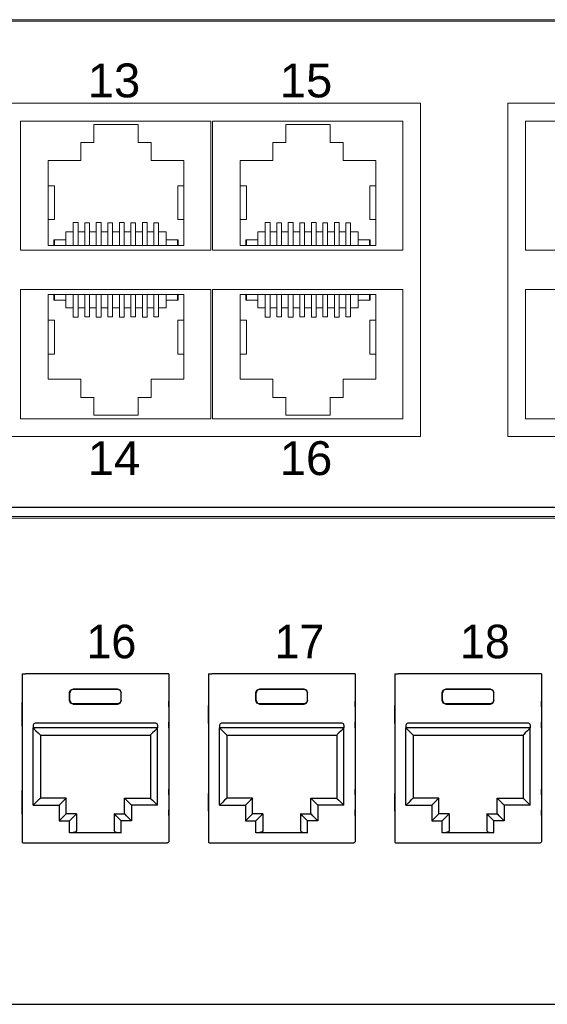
# Model space of a CAD drawing. Header units: millimetres. Extents: x 83969 to 163860, y -22594 to 4849.
# Tile 75 of 115: x 163453.09 to 163456.06, y -21360.63 to -21355.09. Entities that reach past the tile are written whole.
import ezdxf

# ---------------------------------------------------------------- set-up
doc = ezdxf.new("R2010")
doc.units = ezdxf.units.MM
doc.layers.get('0').update_dxf_attribs({"color": 251, "lineweight": 0})
doc.layers.add('! PT Opisy Legenda 2', color=7, linetype='Continuous')
doc.styles.add('_LANSTER_01', font='romans.shx')
doc.styles.add('Arial10', font='arial.ttf', dxfattribs={"height": 10})

# ---------------------------------------------------------------- blocks, each defined once
blk = doc.blocks.new('Switch 24xGE')
at = {"color": 144}
for points in [[(-306.45, 0), (0, 0), (0, 27.955), (-306.45, 27.955)], [(-135.1, 23.252), (-90, 23.252), (-90, 4.506), (-135.1, 4.506)], [(-85.1, 23.252), (-40, 23.252), (-40, 4.506), (-85.1, 4.506)]]:
    blk.add_lwpolyline(points, close=True, dxfattribs=at)
blk.add_lwpolyline([(-272.449, 27.876), (-34, 27.876), (-34, -0.079), (-272.449, -0.079)], close=True)
for points in [[(-101.8, 22.252), (-101.8, 14.981), (-112.5, 14.981), (-112.5, 22.252), (-101.8, 22.252)], [(-91, 22.252), (-91, 14.981), (-101.7, 14.981), (-101.7, 22.252), (-91, 22.252)], [(-73.4, 22.252), (-73.4, 14.981), (-84.1, 14.981), (-84.1, 22.252), (-73.4, 22.252)], [(-110.946, 15.259), (-110.946, 20.026), (-109.11, 20.026), (-109.11, 21.054), (-108.386, 21.054), (-108.386, 22.053), (-105.884, 22.053), (-105.884, 21.054), (-105.16, 21.054), (-105.16, 20.026), (-103.323, 20.026), (-103.323, 15.259), (-110.946, 15.259), (-110.627, 15.259), (-110.627, 15.576), (-110.596, 15.576), (-110.596, 15.259), (-110.596, 15.576), (-109.961, 15.576), (-109.961, 15.259), (-109.961, 16.021), (-109.535, 16.021), (-109.535, 15.259), (-109.535, 16.54), (-109.268, 16.54), (-109.268, 15.259), (-109.268, 16.021), (-108.887, 16.021), (-108.887, 15.259), (-108.887, 16.52), (-108.621, 16.52), (-108.621, 15.259), (-108.621, 16.021), (-108.24, 16.021), (-108.24, 15.259), (-108.24, 16.54), (-107.973, 16.54), (-107.973, 15.259), (-107.973, 16.021), (-107.592, 16.021), (-107.592, 15.259), (-107.592, 16.52), (-107.325, 16.52), (-107.325, 15.259), (-107.325, 16.021), (-106.944, 16.021), (-106.944, 15.259), (-106.944, 16.54), (-106.678, 16.54), (-106.678, 15.259), (-106.678, 16.021), (-106.297, 16.021), (-106.297, 15.259), (-106.297, 16.52), (-106.03, 16.52), (-106.03, 15.259), (-106.03, 16.021), (-105.649, 16.021), (-105.649, 15.259), (-105.649, 16.54), (-105.382, 16.54), (-105.382, 15.259), (-105.382, 16.021), (-105.001, 16.021), (-105.001, 15.259), (-105.001, 16.52), (-104.735, 16.52), (-104.735, 15.259), (-104.735, 16.021), (-104.309, 16.021), (-104.309, 15.259), (-104.309, 15.576), (-103.674, 15.576), (-103.674, 15.259), (-103.674, 15.576), (-103.642, 15.576), (-103.642, 15.259)], [(-100.146, 15.259), (-100.146, 20.026), (-98.31, 20.026), (-98.31, 21.054), (-97.586, 21.054), (-97.586, 22.053), (-95.084, 22.053), (-95.084, 21.054), (-94.36, 21.054), (-94.36, 20.026), (-92.523, 20.026), (-92.523, 15.259), (-100.146, 15.259), (-99.827, 15.259), (-99.827, 15.576), (-99.796, 15.576), (-99.796, 15.259), (-99.796, 15.576), (-99.161, 15.576), (-99.161, 15.259), (-99.161, 16.021), (-98.735, 16.021), (-98.735, 15.259), (-98.735, 16.54), (-98.468, 16.54), (-98.468, 15.259), (-98.468, 16.021), (-98.087, 16.021), (-98.087, 15.259), (-98.087, 16.52), (-97.821, 16.52), (-97.821, 15.259), (-97.821, 16.021), (-97.44, 16.021), (-97.44, 15.259), (-97.44, 16.54), (-97.173, 16.54), (-97.173, 15.259), (-97.173, 16.021), (-96.792, 16.021), (-96.792, 15.259), (-96.792, 16.52), (-96.525, 16.52), (-96.525, 15.259), (-96.525, 16.021), (-96.144, 16.021), (-96.144, 15.259), (-96.144, 16.54), (-95.878, 16.54), (-95.878, 15.259), (-95.878, 16.021), (-95.497, 16.021), (-95.497, 15.259), (-95.497, 16.52), (-95.23, 16.52), (-95.23, 15.259), (-95.23, 16.021), (-94.849, 16.021), (-94.849, 15.259), (-94.849, 16.54), (-94.582, 16.54), (-94.582, 15.259), (-94.582, 16.021), (-94.201, 16.021), (-94.201, 15.259), (-94.201, 16.52), (-93.935, 16.52), (-93.935, 15.259), (-93.935, 16.021), (-93.509, 16.021), (-93.509, 15.259), (-93.509, 15.576), (-92.874, 15.576), (-92.874, 15.259), (-92.874, 15.576), (-92.842, 15.576), (-92.842, 15.259)], [(-110.946, 18.616), (-110.591, 18.616), (-110.591, 16.713), (-110.946, 16.713)], [(-103.323, 18.616), (-103.647, 18.616), (-103.647, 16.713), (-103.323, 16.713)], [(-100.146, 18.616), (-99.791, 18.616), (-99.791, 16.713), (-100.146, 16.713)], [(-92.523, 18.616), (-92.847, 18.616), (-92.847, 16.713), (-92.523, 16.713)], [(-101.8, 5.506), (-101.8, 12.777), (-112.5, 12.777), (-112.5, 5.506), (-101.8, 5.506)], [(-91, 5.506), (-91, 12.777), (-101.7, 12.777), (-101.7, 5.506), (-91, 5.506)], [(-73.4, 5.506), (-73.4, 12.777), (-84.1, 12.777), (-84.1, 5.506), (-73.4, 5.506)], [(-110.946, 12.5), (-110.946, 7.733), (-109.11, 7.733), (-109.11, 6.704), (-108.386, 6.704), (-108.386, 5.705), (-105.884, 5.705), (-105.884, 6.704), (-105.16, 6.704), (-105.16, 7.733), (-103.323, 7.733), (-103.323, 12.5), (-110.946, 12.5), (-110.627, 12.5), (-110.627, 12.182), (-110.596, 12.182), (-110.596, 12.5), (-110.596, 12.182), (-109.961, 12.182), (-109.961, 12.5), (-109.961, 11.738), (-109.535, 11.738), (-109.535, 12.5), (-109.535, 11.219), (-109.268, 11.219), (-109.268, 12.5), (-109.268, 11.738), (-108.887, 11.738), (-108.887, 12.5), (-108.887, 11.239), (-108.621, 11.239), (-108.621, 12.5), (-108.621, 11.738), (-108.24, 11.738), (-108.24, 12.5), (-108.24, 11.218), (-107.973, 11.218), (-107.973, 12.5), (-107.973, 11.738), (-107.592, 11.738), (-107.592, 12.5), (-107.592, 11.239), (-107.325, 11.239), (-107.325, 12.5), (-107.325, 11.738), (-106.944, 11.738), (-106.944, 12.5), (-106.944, 11.218), (-106.678, 11.218), (-106.678, 12.5), (-106.678, 11.738), (-106.297, 11.738), (-106.297, 12.5), (-106.297, 11.239), (-106.03, 11.239), (-106.03, 12.5), (-106.03, 11.738), (-105.649, 11.738), (-105.649, 12.5), (-105.649, 11.218), (-105.382, 11.218), (-105.382, 12.5), (-105.382, 11.738), (-105.001, 11.738), (-105.001, 12.5), (-105.001, 11.239), (-104.735, 11.239), (-104.735, 12.5), (-104.735, 11.738), (-104.309, 11.738), (-104.309, 12.5), (-104.309, 12.182), (-103.674, 12.182), (-103.674, 12.5), (-103.674, 12.182), (-103.642, 12.182), (-103.642, 12.5)], [(-100.146, 12.5), (-100.146, 7.733), (-98.31, 7.733), (-98.31, 6.704), (-97.586, 6.704), (-97.586, 5.705), (-95.084, 5.705), (-95.084, 6.704), (-94.36, 6.704), (-94.36, 7.733), (-92.523, 7.733), (-92.523, 12.5), (-100.146, 12.5), (-99.827, 12.5), (-99.827, 12.182), (-99.796, 12.182), (-99.796, 12.5), (-99.796, 12.182), (-99.161, 12.182), (-99.161, 12.5), (-99.161, 11.738), (-98.735, 11.738), (-98.735, 12.5), (-98.735, 11.219), (-98.468, 11.219), (-98.468, 12.5), (-98.468, 11.738), (-98.087, 11.738), (-98.087, 12.5), (-98.087, 11.239), (-97.821, 11.239), (-97.821, 12.5), (-97.821, 11.738), (-97.44, 11.738), (-97.44, 12.5), (-97.44, 11.218), (-97.173, 11.218), (-97.173, 12.5), (-97.173, 11.738), (-96.792, 11.738), (-96.792, 12.5), (-96.792, 11.239), (-96.525, 11.239), (-96.525, 12.5), (-96.525, 11.738), (-96.144, 11.738), (-96.144, 12.5), (-96.144, 11.218), (-95.878, 11.218), (-95.878, 12.5), (-95.878, 11.738), (-95.497, 11.738), (-95.497, 12.5), (-95.497, 11.239), (-95.23, 11.239), (-95.23, 12.5), (-95.23, 11.738), (-94.849, 11.738), (-94.849, 12.5), (-94.849, 11.218), (-94.582, 11.218), (-94.582, 12.5), (-94.582, 11.738), (-94.201, 11.738), (-94.201, 12.5), (-94.201, 11.239), (-93.935, 11.239), (-93.935, 12.5), (-93.935, 11.738), (-93.509, 11.738), (-93.509, 12.5), (-93.509, 12.182), (-92.874, 12.182), (-92.874, 12.5), (-92.874, 12.182), (-92.842, 12.182), (-92.842, 12.5)], [(-110.946, 9.143), (-110.591, 9.143), (-110.591, 11.045), (-110.946, 11.045)], [(-103.323, 9.143), (-103.647, 9.143), (-103.647, 11.045), (-103.323, 11.045)], [(-100.146, 9.143), (-99.791, 9.143), (-99.791, 11.045), (-100.146, 11.045)], [(-92.523, 9.143), (-92.847, 9.143), (-92.847, 11.045), (-92.523, 11.045)]]:
    blk.add_lwpolyline(points, dxfattribs=at)
at = {"color": 144, "style": 'Arial10'}
for s, p in [('13', (-108.726, 23.585)), ('15', (-97.926, 23.585)), ('14', (-108.726, 2.337)), ('16', (-97.926, 2.337))]:
    blk.add_text(s, height=1.905, dxfattribs=at).set_placement(p)
blk = doc.blocks.new('Panel modularny_24_port_1U')
at = {"color": 0}
for p, q in [((48.895, 4.445), (0, 4.445)), ((0, 0), (48.895, 0))]:
    blk.add_line(p, q, dxfattribs=at)
at = {"color": 0, "linetype": 'Continuous'}
for p, q in [((31.1159, 2.9564), (31.1348, 2.9564)), ((31.1159, 2.9564), (31.1159, 1.4553)), ((31.1348, 2.9564), (31.1379, 2.9564)), ((31.1379, 2.9564), (31.1453, 2.9564)), ((32.3985, 2.9564), (31.1453, 2.9564)), ((32.4058, 2.9564), (32.3985, 2.9564)), ((32.409, 2.9564), (32.4058, 2.9564)), ((32.4279, 2.9564), (32.409, 2.9564)), ((32.4279, 2.9564), (32.4279, 1.4553)), ((32.7828, 2.9564), (32.8017, 2.9564)), ((32.7828, 2.9564), (32.7828, 1.4553)), ((32.8017, 2.9564), (32.8048, 2.9564)), ((32.8048, 2.9564), (32.8122, 2.9564)), ((34.0653, 2.9564), (32.8122, 2.9564)), ((34.0727, 2.9564), (34.0653, 2.9564)), ((34.0758, 2.9564), (34.0727, 2.9564)), ((34.0947, 2.9564), (34.0758, 2.9564)), ((34.0947, 2.9564), (34.0947, 1.4553)), ((34.4497, 2.9564), (34.4686, 2.9564)), ((34.4497, 2.9564), (34.4497, 1.4553)), ((34.4686, 2.9564), (34.4717, 2.9564)), ((34.4717, 2.9564), (34.4791, 2.9564)), ((35.7322, 2.9564), (34.4791, 2.9564)), ((35.7396, 2.9564), (35.7322, 2.9564)), ((35.7427, 2.9564), (35.7396, 2.9564)), ((35.7616, 2.9564), (35.7427, 2.9564)), ((35.7616, 2.9564), (35.7616, 1.4553)), ((31.5501, 2.8107), (31.5724, 2.8199)), ((31.5724, 2.8199), (31.9714, 2.8199)), ((31.5724, 2.8199), (31.5738, 2.8184)), ((31.9714, 2.8199), (31.9699, 2.8184)), ((31.9937, 2.8107), (31.9714, 2.8199)), ((33.217, 2.8107), (33.2392, 2.8199)), ((33.2392, 2.8199), (33.6383, 2.8199)), ((33.2392, 2.8199), (33.2407, 2.8184)), ((33.6383, 2.8199), (33.6368, 2.8184)), ((33.6605, 2.8107), (33.6383, 2.8199)), ((34.8838, 2.8107), (34.9061, 2.8199)), ((34.9061, 2.8199), (35.3051, 2.8199)), ((34.9061, 2.8199), (34.9076, 2.8184)), ((35.3051, 2.8199), (35.3037, 2.8184)), ((35.3274, 2.8107), (35.3051, 2.8199)), ((31.5409, 2.7884), (31.5501, 2.8107)), ((31.5409, 2.717), (31.5409, 2.7884)), ((31.5423, 2.7869), (31.5409, 2.7884)), ((31.5516, 2.8092), (31.5423, 2.7869)), ((31.5423, 2.7184), (31.5423, 2.7869)), ((31.5738, 2.8184), (31.5516, 2.8092)), ((31.9699, 2.8184), (31.5738, 2.8184)), ((31.9699, 2.8184), (31.9922, 2.8092)), ((31.9922, 2.8092), (32.0014, 2.7869)), ((32.0029, 2.7884), (31.9937, 2.8107)), ((32.0014, 2.7869), (32.0029, 2.7884)), ((32.0014, 2.7184), (32.0014, 2.7869)), ((32.0029, 2.717), (32.0029, 2.7884)), ((33.2077, 2.7884), (33.217, 2.8107)), ((33.2077, 2.717), (33.2077, 2.7884)), ((33.2092, 2.7869), (33.2077, 2.7884)), ((33.2184, 2.8092), (33.2092, 2.7869)), ((33.2092, 2.7184), (33.2092, 2.7869)), ((33.2407, 2.8184), (33.2184, 2.8092)), ((33.6368, 2.8184), (33.2407, 2.8184)), ((33.6368, 2.8184), (33.6591, 2.8092)), ((33.6591, 2.8092), (33.6683, 2.7869)), ((33.6698, 2.7884), (33.6605, 2.8107)), ((33.6683, 2.7869), (33.6698, 2.7884)), ((33.6683, 2.7184), (33.6683, 2.7869)), ((33.6698, 2.717), (33.6698, 2.7884)), ((34.8746, 2.7884), (34.8838, 2.8107)), ((34.8746, 2.717), (34.8746, 2.7884)), ((34.8761, 2.7869), (34.8746, 2.7884)), ((34.8853, 2.8092), (34.8761, 2.7869)), ((34.8761, 2.7184), (34.8761, 2.7869)), ((34.9076, 2.8184), (34.8853, 2.8092)), ((35.3037, 2.8184), (34.9076, 2.8184)), ((35.3037, 2.8184), (35.326, 2.8092)), ((35.326, 2.8092), (35.3352, 2.7869)), ((35.3366, 2.7884), (35.3274, 2.8107)), ((35.3352, 2.7869), (35.3366, 2.7884)), ((35.3352, 2.7184), (35.3352, 2.7869)), ((35.3366, 2.717), (35.3366, 2.7884)), ((31.1152, 2.6904), (31.115, 2.662)), ((31.115, 2.662), (31.115, 2.5255)), ((31.1159, 2.7126), (31.1152, 2.6904)), ((31.5423, 2.7184), (31.5409, 2.717)), ((31.5501, 2.6947), (31.5409, 2.717)), ((31.5423, 2.7184), (31.5516, 2.6962)), ((31.5724, 2.6855), (31.5501, 2.6947)), ((31.5516, 2.6962), (31.5738, 2.687)), ((31.5738, 2.687), (31.5724, 2.6855)), ((31.5724, 2.6855), (31.9714, 2.6855)), ((31.9699, 2.687), (31.5738, 2.687)), ((31.9922, 2.6962), (31.9699, 2.687)), ((31.9699, 2.687), (31.9714, 2.6855)), ((31.9714, 2.6855), (31.9937, 2.6947)), ((32.0014, 2.7184), (31.9922, 2.6962)), ((31.9937, 2.6947), (32.0029, 2.717)), ((32.0014, 2.7184), (32.0029, 2.717)), ((32.4285, 2.6904), (32.4279, 2.7126)), ((32.4288, 2.662), (32.4285, 2.6904)), ((32.4288, 2.662), (32.4288, 2.5255)), ((32.7821, 2.6904), (32.7819, 2.662)), ((32.7819, 2.662), (32.7819, 2.5255)), ((32.7828, 2.7126), (32.7821, 2.6904)), ((33.2092, 2.7184), (33.2077, 2.717)), ((33.217, 2.6947), (33.2077, 2.717)), ((33.2092, 2.7184), (33.2184, 2.6962)), ((33.2392, 2.6855), (33.217, 2.6947)), ((33.2184, 2.6962), (33.2407, 2.687)), ((33.2407, 2.687), (33.2392, 2.6855)), ((33.2392, 2.6855), (33.6383, 2.6855)), ((33.6368, 2.687), (33.2407, 2.687)), ((33.6591, 2.6962), (33.6368, 2.687)), ((33.6368, 2.687), (33.6383, 2.6855)), ((33.6383, 2.6855), (33.6605, 2.6947)), ((33.6683, 2.7184), (33.6591, 2.6962)), ((33.6605, 2.6947), (33.6698, 2.717)), ((33.6683, 2.7184), (33.6698, 2.717)), ((34.0954, 2.6904), (34.0947, 2.7126)), ((34.0956, 2.662), (34.0954, 2.6904)), ((34.0956, 2.662), (34.0956, 2.5255)), ((34.449, 2.6904), (34.4487, 2.662)), ((34.4487, 2.662), (34.4487, 2.5255)), ((34.4497, 2.7126), (34.449, 2.6904)), ((34.8761, 2.7184), (34.8746, 2.717)), ((34.8838, 2.6947), (34.8746, 2.717)), ((34.8761, 2.7184), (34.8853, 2.6962)), ((34.9061, 2.6855), (34.8838, 2.6947)), ((34.8853, 2.6962), (34.9076, 2.687)), ((34.9076, 2.687), (34.9061, 2.6855)), ((34.9061, 2.6855), (35.3051, 2.6855)), ((35.3037, 2.687), (34.9076, 2.687)), ((35.326, 2.6962), (35.3037, 2.687)), ((35.3037, 2.687), (35.3051, 2.6855)), ((35.3051, 2.6855), (35.3274, 2.6947)), ((35.3352, 2.7184), (35.326, 2.6962)), ((35.3274, 2.6947), (35.3366, 2.717)), ((35.3352, 2.7184), (35.3366, 2.717)), ((35.7623, 2.6904), (35.7616, 2.7126)), ((35.7625, 2.662), (35.7623, 2.6904)), ((35.7625, 2.662), (35.7625, 2.5255)), ((31.115, 2.5255), (31.1152, 2.4971)), ((31.1152, 2.4971), (31.1159, 2.4749)), ((31.2154, 2.4973), (31.2154, 2.4721)), ((32.3284, 2.4721), (31.2154, 2.4721)), ((31.2164, 2.4721), (31.2405, 2.4479)), ((31.2164, 1.7811), (31.2164, 2.4721)), ((32.3116, 2.5141), (31.2322, 2.5141)), ((32.3274, 2.4721), (32.3032, 2.4479)), ((32.3274, 1.7811), (32.3274, 2.4721)), ((32.3284, 2.4973), (32.3284, 2.4721)), ((32.4279, 2.4749), (32.4285, 2.4971)), ((32.4285, 2.4971), (32.4288, 2.5255)), ((32.7819, 2.5255), (32.7821, 2.4971)), ((32.7821, 2.4971), (32.7828, 2.4749)), ((32.8822, 2.4973), (32.8822, 2.4721)), ((33.9953, 2.4721), (32.8822, 2.4721)), ((32.8833, 2.4721), (32.9074, 2.4479)), ((32.8833, 1.7811), (32.8833, 2.4721)), ((33.9785, 2.5141), (32.899, 2.5141)), ((33.9942, 2.4721), (33.9701, 2.4479)), ((33.9942, 1.7811), (33.9942, 2.4721)), ((33.9953, 2.4973), (33.9953, 2.4721)), ((34.0947, 2.4749), (34.0954, 2.4971)), ((34.0954, 2.4971), (34.0956, 2.5255)), ((34.4487, 2.5255), (34.449, 2.4971)), ((34.449, 2.4971), (34.4497, 2.4749)), ((34.5491, 2.4973), (34.5491, 2.4721)), ((35.6622, 2.4721), (34.5491, 2.4721)), ((34.5502, 2.4721), (34.5743, 2.4479)), ((34.5502, 1.7811), (34.5502, 2.4721)), ((35.6454, 2.5141), (34.5659, 2.5141)), ((35.6611, 2.4721), (35.637, 2.4479)), ((35.6611, 1.7811), (35.6611, 2.4721)), ((35.6622, 2.4973), (35.6622, 2.4721)), ((35.7616, 2.4749), (35.7623, 2.4971)), ((35.7623, 2.4971), (35.7625, 2.5255)), ((31.2405, 2.4479), (31.261, 2.4275)), ((31.261, 2.4275), (31.2746, 2.4138)), ((31.2746, 2.4138), (31.2794, 2.4091)), ((31.2794, 2.4091), (31.2794, 1.8441)), ((31.2794, 2.4091), (32.2644, 2.4091)), ((32.2692, 2.4138), (32.2644, 2.4091)), ((32.2644, 2.4091), (32.2644, 1.8441)), ((32.2828, 2.4275), (32.2692, 2.4138)), ((32.3032, 2.4479), (32.2828, 2.4275)), ((32.9074, 2.4479), (32.9278, 2.4275)), ((32.9278, 2.4275), (32.9415, 2.4138)), ((32.9415, 2.4138), (32.9463, 2.4091)), ((32.9463, 2.4091), (32.9463, 1.8441)), ((32.9463, 2.4091), (33.9312, 2.4091)), ((33.936, 2.4138), (33.9312, 2.4091)), ((33.9312, 2.4091), (33.9312, 1.8441)), ((33.9497, 2.4275), (33.936, 2.4138)), ((33.9701, 2.4479), (33.9497, 2.4275)), ((34.5743, 2.4479), (34.5947, 2.4275)), ((34.5947, 2.4275), (34.6084, 2.4138)), ((34.6084, 2.4138), (34.6132, 2.4091)), ((34.6132, 2.4091), (34.6132, 1.8441)), ((34.6132, 2.4091), (35.5981, 2.4091)), ((35.6029, 2.4138), (35.5981, 2.4091)), ((35.5981, 2.4091), (35.5981, 1.8441)), ((35.6166, 2.4275), (35.6029, 2.4138)), ((35.637, 2.4479), (35.6166, 2.4275)), ((31.1152, 1.9036), (31.115, 1.8752)), ((31.115, 1.8752), (31.115, 1.7387)), ((31.1159, 1.9259), (31.1152, 1.9036)), ((32.4285, 1.9036), (32.4279, 1.9259)), ((32.4288, 1.8752), (32.4285, 1.9036)), ((32.4288, 1.8752), (32.4288, 1.7387)), ((32.7821, 1.9036), (32.7819, 1.8752)), ((32.7819, 1.8752), (32.7819, 1.7387)), ((32.7828, 1.9259), (32.7821, 1.9036)), ((34.0954, 1.9036), (34.0947, 1.9259)), ((34.0956, 1.8752), (34.0954, 1.9036)), ((34.0956, 1.8752), (34.0956, 1.7387)), ((34.449, 1.9036), (34.4487, 1.8752)), ((34.4487, 1.8752), (34.4487, 1.7387)), ((34.4497, 1.9259), (34.449, 1.9036)), ((35.7623, 1.9036), (35.7616, 1.9259)), ((35.7625, 1.8752), (35.7623, 1.9036)), ((35.7625, 1.8752), (35.7625, 1.7387)), ((31.2405, 1.8052), (31.2164, 1.7811)), ((31.2164, 1.7811), (31.4485, 1.7811)), ((31.261, 1.8257), (31.2405, 1.8052)), ((31.2746, 1.8393), (31.261, 1.8257)), ((31.2794, 1.8441), (31.2746, 1.8393)), ((31.5115, 1.8441), (31.2794, 1.8441)), ((31.4726, 1.8052), (31.4485, 1.7811)), ((31.4485, 1.7811), (31.4485, 1.6425)), ((31.493, 1.8257), (31.4726, 1.8052)), ((31.5067, 1.8393), (31.493, 1.8257)), ((31.5115, 1.8441), (31.5067, 1.8393)), ((31.5115, 1.7055), (31.5115, 1.8441)), ((32.0323, 1.7055), (32.0323, 1.8441)), ((32.0323, 1.8441), (32.2644, 1.8441)), ((32.0323, 1.8441), (32.0371, 1.8393)), ((32.0371, 1.8393), (32.0507, 1.8257)), ((32.0507, 1.8257), (32.0712, 1.8052)), ((32.0712, 1.8052), (32.0953, 1.7811)), ((32.3274, 1.7811), (32.0953, 1.7811)), ((32.0953, 1.7811), (32.0953, 1.6425)), ((32.2644, 1.8441), (32.2692, 1.8393)), ((32.2692, 1.8393), (32.2828, 1.8257)), ((32.2828, 1.8257), (32.3032, 1.8052)), ((32.3032, 1.8052), (32.3274, 1.7811)), ((32.9074, 1.8052), (32.8833, 1.7811)), ((32.8833, 1.7811), (33.1153, 1.7811)), ((32.9278, 1.8257), (32.9074, 1.8052)), ((32.9415, 1.8393), (32.9278, 1.8257)), ((32.9463, 1.8441), (32.9415, 1.8393)), ((33.1783, 1.8441), (32.9463, 1.8441)), ((33.1395, 1.8052), (33.1153, 1.7811)), ((33.1153, 1.7811), (33.1153, 1.6425)), ((33.1599, 1.8257), (33.1395, 1.8052)), ((33.1735, 1.8393), (33.1599, 1.8257)), ((33.1783, 1.8441), (33.1735, 1.8393)), ((33.1783, 1.7055), (33.1783, 1.8441)), ((33.6992, 1.7055), (33.6992, 1.8441)), ((33.6992, 1.8441), (33.9312, 1.8441)), ((33.6992, 1.8441), (33.704, 1.8393)), ((33.704, 1.8393), (33.7176, 1.8257)), ((33.7176, 1.8257), (33.7381, 1.8052)), ((33.7381, 1.8052), (33.7622, 1.7811)), ((33.9942, 1.7811), (33.7622, 1.7811)), ((33.7622, 1.7811), (33.7622, 1.6425)), ((33.9312, 1.8441), (33.936, 1.8393)), ((33.936, 1.8393), (33.9497, 1.8257)), ((33.9497, 1.8257), (33.9701, 1.8052)), ((33.9701, 1.8052), (33.9942, 1.7811)), ((34.5743, 1.8052), (34.5502, 1.7811)), ((34.5502, 1.7811), (34.7822, 1.7811)), ((34.5947, 1.8257), (34.5743, 1.8052)), ((34.6084, 1.8393), (34.5947, 1.8257)), ((34.6132, 1.8441), (34.6084, 1.8393)), ((34.8452, 1.8441), (34.6132, 1.8441)), ((34.8063, 1.8052), (34.7822, 1.7811)), ((34.7822, 1.7811), (34.7822, 1.6425)), ((34.8268, 1.8257), (34.8063, 1.8052)), ((34.8404, 1.8393), (34.8268, 1.8257)), ((34.8452, 1.8441), (34.8404, 1.8393)), ((34.8452, 1.7055), (34.8452, 1.8441)), ((35.366, 1.7055), (35.366, 1.8441)), ((35.366, 1.8441), (35.5981, 1.8441)), ((35.366, 1.8441), (35.3708, 1.8393)), ((35.3708, 1.8393), (35.3845, 1.8257)), ((35.3845, 1.8257), (35.4049, 1.8052)), ((35.4049, 1.8052), (35.429, 1.7811)), ((35.6611, 1.7811), (35.429, 1.7811)), ((35.429, 1.7811), (35.429, 1.6425)), ((35.5981, 1.8441), (35.6029, 1.8393)), ((35.6029, 1.8393), (35.6166, 1.8257)), ((35.6166, 1.8257), (35.637, 1.8052)), ((35.637, 1.8052), (35.6611, 1.7811)), ((31.115, 1.7387), (31.1152, 1.7104)), ((31.1152, 1.7104), (31.1159, 1.6881)), ((31.4726, 1.6666), (31.493, 1.6871)), ((31.493, 1.6871), (31.5067, 1.7007)), ((31.5067, 1.7007), (31.5115, 1.7055)), ((31.6039, 1.7055), (31.5115, 1.7055)), ((31.565, 1.6666), (31.5854, 1.6871)), ((31.5854, 1.6871), (31.5991, 1.7007)), ((31.5991, 1.7007), (31.6039, 1.7055)), ((31.6039, 1.7055), (31.6039, 1.5517)), ((31.9399, 1.7055), (32.0323, 1.7055)), ((31.9399, 1.7055), (31.9399, 1.5517)), ((31.9447, 1.7007), (31.9399, 1.7055)), ((31.9583, 1.6871), (31.9447, 1.7007)), ((31.9788, 1.6666), (31.9583, 1.6871)), ((32.0371, 1.7007), (32.0323, 1.7055)), ((32.0507, 1.6871), (32.0371, 1.7007)), ((32.0712, 1.6666), (32.0507, 1.6871)), ((32.4279, 1.6881), (32.4285, 1.7104)), ((32.4285, 1.7104), (32.4288, 1.7387)), ((32.7819, 1.7387), (32.7821, 1.7104)), ((32.7821, 1.7104), (32.7828, 1.6881)), ((33.1395, 1.6666), (33.1599, 1.6871)), ((33.1599, 1.6871), (33.1735, 1.7007)), ((33.1735, 1.7007), (33.1783, 1.7055)), ((33.2707, 1.7055), (33.1783, 1.7055)), ((33.2319, 1.6666), (33.2523, 1.6871)), ((33.2523, 1.6871), (33.266, 1.7007)), ((33.266, 1.7007), (33.2707, 1.7055)), ((33.2707, 1.7055), (33.2707, 1.5517)), ((33.6068, 1.7055), (33.6992, 1.7055)), ((33.6068, 1.7055), (33.6068, 1.5517)), ((33.6116, 1.7007), (33.6068, 1.7055)), ((33.6252, 1.6871), (33.6116, 1.7007)), ((33.6457, 1.6666), (33.6252, 1.6871)), ((33.704, 1.7007), (33.6992, 1.7055)), ((33.7176, 1.6871), (33.704, 1.7007)), ((33.7381, 1.6666), (33.7176, 1.6871)), ((34.0947, 1.6881), (34.0954, 1.7104)), ((34.0954, 1.7104), (34.0956, 1.7387)), ((34.4487, 1.7387), (34.449, 1.7104)), ((34.449, 1.7104), (34.4497, 1.6881)), ((34.8063, 1.6666), (34.8268, 1.6871)), ((34.8268, 1.6871), (34.8404, 1.7007)), ((34.8404, 1.7007), (34.8452, 1.7055)), ((34.9376, 1.7055), (34.8452, 1.7055)), ((34.8987, 1.6666), (34.9192, 1.6871)), ((34.9192, 1.6871), (34.9328, 1.7007)), ((34.9328, 1.7007), (34.9376, 1.7055)), ((34.9376, 1.7055), (34.9376, 1.5517)), ((35.2736, 1.7055), (35.366, 1.7055)), ((35.2736, 1.7055), (35.2736, 1.5517)), ((35.2784, 1.7007), (35.2736, 1.7055)), ((35.2921, 1.6871), (35.2784, 1.7007)), ((35.3125, 1.6666), (35.2921, 1.6871)), ((35.3708, 1.7007), (35.366, 1.7055)), ((35.3845, 1.6871), (35.3708, 1.7007)), ((35.4049, 1.6666), (35.3845, 1.6871)), ((35.7616, 1.6881), (35.7623, 1.7104)), ((35.7623, 1.7104), (35.7625, 1.7387)), ((31.4485, 1.6425), (31.4726, 1.6666)), ((31.4485, 1.6425), (31.5409, 1.6425)), ((31.5409, 1.6425), (31.565, 1.6666)), ((31.5409, 1.5349), (31.5409, 1.6425)), ((32.0029, 1.6425), (31.9788, 1.6666)), ((32.0953, 1.6425), (32.0029, 1.6425)), ((32.0029, 1.5349), (32.0029, 1.6425)), ((32.0953, 1.6425), (32.0712, 1.6666)), ((33.1153, 1.6425), (33.1395, 1.6666)), ((33.1153, 1.6425), (33.2077, 1.6425)), ((33.2077, 1.6425), (33.2319, 1.6666)), ((33.2077, 1.5349), (33.2077, 1.6425)), ((33.6698, 1.6425), (33.6457, 1.6666)), ((33.7622, 1.6425), (33.6698, 1.6425)), ((33.6698, 1.5349), (33.6698, 1.6425)), ((33.7622, 1.6425), (33.7381, 1.6666)), ((34.7822, 1.6425), (34.8063, 1.6666)), ((34.7822, 1.6425), (34.8746, 1.6425)), ((34.8746, 1.6425), (34.8987, 1.6666)), ((34.8746, 1.5349), (34.8746, 1.6425)), ((35.3366, 1.6425), (35.3125, 1.6666)), ((35.429, 1.6425), (35.3366, 1.6425)), ((35.3366, 1.5349), (35.3366, 1.6425)), ((35.429, 1.6425), (35.4049, 1.6666)), ((31.5724, 1.5371), (31.5409, 1.5349)), ((32.0029, 1.5349), (31.5409, 1.5349)), ((31.5954, 1.5433), (31.5724, 1.5371)), ((31.6039, 1.5517), (31.5954, 1.5433)), ((31.9399, 1.5517), (31.9483, 1.5433)), ((31.9483, 1.5433), (31.9714, 1.5371)), ((31.9714, 1.5371), (32.0029, 1.5349)), ((33.2392, 1.5371), (33.2077, 1.5349)), ((33.6698, 1.5349), (33.2077, 1.5349)), ((33.2623, 1.5433), (33.2392, 1.5371)), ((33.2707, 1.5517), (33.2623, 1.5433)), ((33.6068, 1.5517), (33.6152, 1.5433)), ((33.6152, 1.5433), (33.6383, 1.5371)), ((33.6383, 1.5371), (33.6698, 1.5349)), ((34.9061, 1.5371), (34.8746, 1.5349)), ((35.3366, 1.5349), (34.8746, 1.5349)), ((34.9292, 1.5433), (34.9061, 1.5371)), ((34.9376, 1.5517), (34.9292, 1.5433)), ((35.2736, 1.5517), (35.2821, 1.5433)), ((35.2821, 1.5433), (35.3051, 1.5371)), ((35.3051, 1.5371), (35.3366, 1.5349)), ((31.1159, 1.4551), (31.1159, 1.4553)), ((31.1159, 1.4551), (31.1159, 1.4548)), ((31.1159, 1.4548), (31.116, 1.4541)), ((31.116, 1.4541), (31.1162, 1.4528)), ((31.1162, 1.4528), (31.1175, 1.4495)), ((31.1175, 1.4495), (31.1199, 1.4469)), ((31.1199, 1.4469), (31.1229, 1.4452)), ((31.1229, 1.4452), (31.1264, 1.4446)), ((31.1264, 1.4446), (31.1264, 1.4446)), ((31.1264, 1.4446), (32.4174, 1.4446)), ((32.4208, 1.4452), (32.4174, 1.4446)), ((32.4174, 1.4446), (32.4174, 1.4446)), ((32.4239, 1.4469), (32.4208, 1.4452)), ((32.4262, 1.4495), (32.4239, 1.4469)), ((32.4276, 1.4528), (32.4262, 1.4495)), ((32.4278, 1.4541), (32.4276, 1.4528)), ((32.4279, 1.4548), (32.4278, 1.4541)), ((32.4279, 1.4551), (32.4279, 1.4553)), ((32.4279, 1.4551), (32.4279, 1.4548)), ((32.7828, 1.4551), (32.7828, 1.4553)), ((32.7828, 1.4551), (32.7828, 1.4548)), ((32.7828, 1.4548), (32.7828, 1.4541)), ((32.7828, 1.4541), (32.783, 1.4528)), ((32.783, 1.4528), (32.7844, 1.4495)), ((32.7844, 1.4495), (32.7867, 1.4469)), ((32.7867, 1.4469), (32.7898, 1.4452)), ((32.7898, 1.4452), (32.7933, 1.4446)), ((32.7933, 1.4446), (32.7933, 1.4446)), ((32.7933, 1.4446), (34.0842, 1.4446)), ((34.0877, 1.4452), (34.0842, 1.4446)), ((34.0842, 1.4446), (34.0842, 1.4446)), ((34.0908, 1.4469), (34.0877, 1.4452)), ((34.0931, 1.4495), (34.0908, 1.4469)), ((34.0945, 1.4528), (34.0931, 1.4495)), ((34.0947, 1.4541), (34.0945, 1.4528)), ((34.0947, 1.4551), (34.0947, 1.4553)), ((34.0947, 1.4551), (34.0947, 1.4548)), ((34.0947, 1.4548), (34.0947, 1.4541)), ((34.4497, 1.4551), (34.4497, 1.4553)), ((34.4497, 1.4551), (34.4497, 1.4548)), ((34.4497, 1.4548), (34.4497, 1.4541)), ((34.4497, 1.4541), (34.4499, 1.4528)), ((34.4499, 1.4528), (34.4513, 1.4495)), ((34.4513, 1.4495), (34.4536, 1.4469)), ((34.4536, 1.4469), (34.4567, 1.4452)), ((34.4567, 1.4452), (34.4602, 1.4446)), ((34.4602, 1.4446), (34.4602, 1.4446)), ((34.4602, 1.4446), (35.7511, 1.4446)), ((35.7546, 1.4452), (35.7511, 1.4446)), ((35.7511, 1.4446), (35.7511, 1.4446)), ((35.7576, 1.4469), (35.7546, 1.4452)), ((35.76, 1.4495), (35.7576, 1.4469)), ((35.7613, 1.4528), (35.76, 1.4495)), ((35.7615, 1.4541), (35.7613, 1.4528)), ((35.7616, 1.4548), (35.7615, 1.4541)), ((35.7616, 1.4551), (35.7616, 1.4553)), ((35.7616, 1.4551), (35.7616, 1.4548))]:
    blk.add_line(p, q, dxfattribs=at)
for centre, start, end in [((31.2322, 2.4973), 90, 180), ((32.3116, 2.4973), 0, 90), ((32.899, 2.4973), 90, 180), ((33.9785, 2.4973), 0, 90), ((34.5659, 2.4973), 90, 180), ((35.6454, 2.4973), 0, 90)]:
    blk.add_arc(centre, 0.0168, start, end, dxfattribs=at)
at = {"color": 0, "char_height": 0.3, "attachment_point": 1, "style": '_LANSTER_01'}
for s, insert in [('\\A1;{\\fHP Simplified|b0|i0|c238|p34;16}', (31.6917, 3.3959)), ('\\A1;{\\fHP Simplified|b0|i0|c238|p34;17}', (33.3742, 3.3959)), ('\\A1;{\\fHP Simplified|b0|i0|c238|p34;18}', (35.0328, 3.3959))]:
    blk.add_mtext_dynamic_manual_height_columns(s, width=0.466049, gutter_width=6, heights=[0], dxfattribs=dict(at, insert=insert))

msp = doc.modelspace()

# ---------------------------------------------------------------- block references
at = {"layer": '! PT Opisy Legenda 2', "xscale": 0.6288112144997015, "yscale": 0.6288112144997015, "zscale": 0.6288112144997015}
msp.add_blockref('Panel modularny_24_port_1U', (163433.539, -21360.6262), dxfattribs=at)
at = {"xscale": 0.1, "yscale": 0.1, "zscale": 0.1}
msp.add_blockref('Switch 24xGE', (163464.3466, -21357.8827), dxfattribs=at)

doc.saveas('drawing.dxf')
